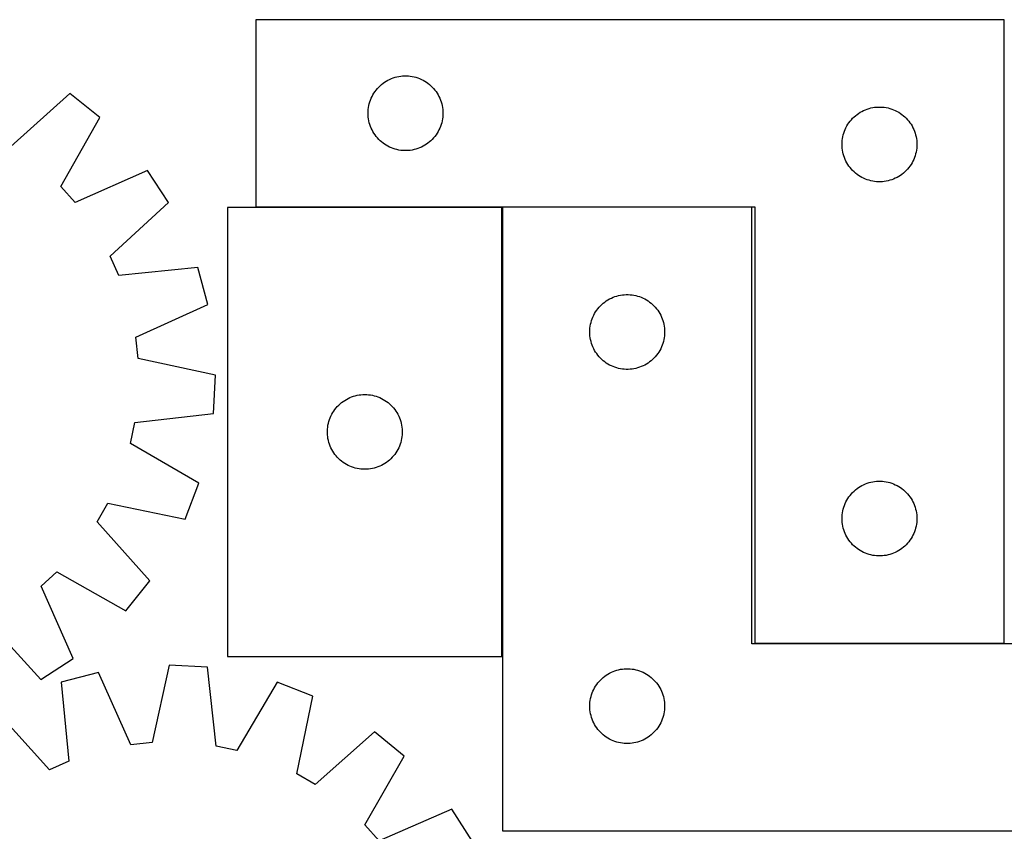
# Model space of a CAD drawing. Header units: millimetres. Extents: x 7 to 1493, y 8 to 2993.
# Tile 13 of 14: x 756 to 1151, y 2668 to 2993. Entities that reach past the tile are written whole.
import ezdxf

# ---------------------------------------------------------------- set-up
doc = ezdxf.new("R2010")
doc.units = ezdxf.units.MM
doc.layers.add('COMMON', color=5, linetype='CONTINUOUS', true_color=0x0000ff)
doc.layers.add('CUT', color=7, linetype='CONTINUOUS', true_color=0x000000)

msp = doc.modelspace()

# ---------------------------------------------------------------- linework, layer by layer
at = {"layer": 'COMMON'}
for p, q in [((949.522344, 2738.14728), (949.522344, 2918.14728)), ((1049.622344, 2918.307826), (949.622344, 2918.307826)), ((1150.74975, 2743.307826), (1050.74975, 2743.307826))]:
    msp.add_line(p, q, dxfattribs=at)
at = {"layer": 'CUT'}
for p, q in [((1150.74975, 2993.407826), (850.74975, 2993.407826)), ((850.74975, 2993.407826), (850.74975, 2918.407826)), ((1150.74975, 2743.407826), (1150.74975, 2993.407826)), ((901.746536, 2967.905415), (902.376094, 2968.352982)), ((902.376094, 2968.352982), (903.027858, 2968.767546)), ((903.027858, 2968.767546), (903.700099, 2969.148008)), ((903.700099, 2969.148008), (904.391034, 2969.49336)), ((904.391034, 2969.49336), (905.098831, 2969.802686)), ((905.098831, 2969.802686), (905.821614, 2970.075165)), ((905.821614, 2970.075165), (906.557465, 2970.310075)), ((906.557465, 2970.310075), (907.304434, 2970.506792)), ((907.304434, 2970.506792), (908.060538, 2970.664796)), ((908.060538, 2970.664796), (908.823775, 2970.783667)), ((908.823775, 2970.783667), (909.592118, 2970.863089)), ((909.592118, 2970.863089), (910.363531, 2970.902853)), ((910.363531, 2970.902853), (911.135969, 2970.902853)), ((911.135969, 2970.902853), (911.907382, 2970.863089)), ((911.907382, 2970.863089), (912.675725, 2970.783667)), ((912.675725, 2970.783667), (913.438961, 2970.664796)), ((913.438961, 2970.664796), (914.195066, 2970.506792)), ((914.195066, 2970.506792), (914.942034, 2970.310075)), ((914.942034, 2970.310075), (915.677886, 2970.075165)), ((915.677886, 2970.075165), (916.400668, 2969.802686)), ((916.400668, 2969.802686), (917.108466, 2969.49336)), ((917.108466, 2969.49336), (917.799401, 2969.148008)), ((917.799401, 2969.148008), (918.471642, 2968.767546)), ((918.471642, 2968.767546), (919.123406, 2968.352982)), ((919.123406, 2968.352982), (919.752964, 2967.905415)), ((898.093116, 2963.958269), (898.524325, 2964.599143)), ((898.524325, 2964.599143), (898.987953, 2965.216969)), ((898.987953, 2965.216969), (899.482771, 2965.810108)), ((899.482771, 2965.810108), (900.007467, 2966.376989)), ((900.007467, 2966.376989), (900.56065, 2966.916107)), ((900.56065, 2966.916107), (901.140852, 2967.426033)), ((901.140852, 2967.426033), (901.746536, 2967.905415)), ((919.752964, 2967.905415), (920.358648, 2967.426033)), ((920.358648, 2967.426033), (920.93885, 2966.916107)), ((920.93885, 2966.916107), (921.492033, 2966.376989)), ((921.492033, 2966.376989), (922.016729, 2965.810108)), ((922.016729, 2965.810108), (922.511547, 2965.216969)), ((922.511547, 2965.216969), (922.975175, 2964.599143)), ((922.975175, 2964.599143), (923.406383, 2963.958269)), ((776.223302, 2963.79964), (752.562976, 2942.606157)), ((788.208877, 2954.152022), (776.223302, 2963.79964)), ((896.244334, 2959.727893), (896.460219, 2960.469549)), ((896.460219, 2960.469549), (896.713998, 2961.199108)), ((896.713998, 2961.199108), (897.004996, 2961.914635)), ((897.004996, 2961.914635), (897.332444, 2962.614233)), ((897.332444, 2962.614233), (897.695471, 2963.296047)), ((897.695471, 2963.296047), (898.093116, 2963.958269)), ((923.406383, 2963.958269), (923.804028, 2963.296047)), ((923.804028, 2963.296047), (924.167056, 2962.614233)), ((924.167056, 2962.614233), (924.494503, 2961.914635)), ((924.494503, 2961.914635), (924.785502, 2961.199108)), ((924.785502, 2961.199108), (925.039281, 2960.469549)), ((925.039281, 2960.469549), (925.255166, 2959.727893)), ((895.74975, 2955.907826), (895.769638, 2956.680008)), ((895.769638, 2956.680008), (895.829252, 2957.450141)), ((895.829252, 2957.450141), (895.928431, 2958.216185)), ((895.928431, 2958.216185), (896.066915, 2958.976107)), ((896.066915, 2958.976107), (896.244334, 2959.727893)), ((925.255166, 2959.727893), (925.432585, 2958.976107)), ((925.432585, 2958.976107), (925.571068, 2958.216185)), ((925.571068, 2958.216185), (925.670248, 2957.450141)), ((925.670248, 2957.450141), (925.729861, 2956.680008)), ((925.729861, 2956.680008), (925.74975, 2955.907826)), ((1093.027858, 2956.267546), (1093.700099, 2956.648008)), ((1093.700099, 2956.648008), (1094.391034, 2956.99336)), ((1094.391034, 2956.99336), (1095.098831, 2957.302686)), ((1095.098831, 2957.302686), (1095.821614, 2957.575165)), ((1095.821614, 2957.575165), (1096.557465, 2957.810075)), ((1096.557465, 2957.810075), (1097.304434, 2958.006792)), ((1097.304434, 2958.006792), (1098.060538, 2958.164796)), ((1098.060538, 2958.164796), (1098.823775, 2958.283667)), ((1098.823775, 2958.283667), (1099.592118, 2958.363089)), ((1099.592118, 2958.363089), (1100.363531, 2958.402853)), ((1100.363531, 2958.402853), (1101.135969, 2958.402853)), ((1101.135969, 2958.402853), (1101.907382, 2958.363089)), ((1101.907382, 2958.363089), (1102.675725, 2958.283667)), ((1102.675725, 2958.283667), (1103.438961, 2958.164796)), ((1103.438961, 2958.164796), (1104.195066, 2958.006792)), ((1104.195066, 2958.006792), (1104.942034, 2957.810075)), ((1104.942034, 2957.810075), (1105.677886, 2957.575165)), ((1105.677886, 2957.575165), (1106.400668, 2957.302686)), ((1106.400668, 2957.302686), (1107.108466, 2956.99336)), ((1107.108466, 2956.99336), (1107.799401, 2956.648008)), ((1107.799401, 2956.648008), (1108.471642, 2956.267546)), ((772.559772, 2926.51002), (788.208877, 2954.152022)), ((895.769638, 2955.135645), (895.74975, 2955.907826)), ((895.829252, 2954.365511), (895.769638, 2955.135645)), ((895.928431, 2953.599468), (895.829252, 2954.365511)), ((896.066915, 2952.839545), (895.928431, 2953.599468)), ((896.244334, 2952.08776), (896.066915, 2952.839545)), ((925.432585, 2952.839545), (925.255166, 2952.08776)), ((925.571068, 2953.599468), (925.432585, 2952.839545)), ((925.670248, 2954.365511), (925.571068, 2953.599468)), ((925.729861, 2955.135645), (925.670248, 2954.365511)), ((925.74975, 2955.907826), (925.729861, 2955.135645)), ((1088.524325, 2952.099143), (1088.987953, 2952.716969)), ((1088.987953, 2952.716969), (1089.482771, 2953.310108)), ((1089.482771, 2953.310108), (1090.007467, 2953.876989)), ((1090.007467, 2953.876989), (1090.56065, 2954.416107)), ((1090.56065, 2954.416107), (1091.140852, 2954.926033)), ((1091.140852, 2954.926033), (1091.746536, 2955.405415)), ((1091.746536, 2955.405415), (1092.376094, 2955.852982)), ((1092.376094, 2955.852982), (1093.027858, 2956.267546)), ((1108.471642, 2956.267546), (1109.123406, 2955.852982)), ((1109.123406, 2955.852982), (1109.752964, 2955.405415)), ((1109.752964, 2955.405415), (1110.358648, 2954.926033)), ((1110.358648, 2954.926033), (1110.93885, 2954.416107)), ((1110.93885, 2954.416107), (1111.492033, 2953.876989)), ((1111.492033, 2953.876989), (1112.016729, 2953.310108)), ((1112.016729, 2953.310108), (1112.511547, 2952.716969)), ((1112.511547, 2952.716969), (1112.975175, 2952.099143)), ((896.460219, 2951.346104), (896.244334, 2952.08776)), ((896.713998, 2950.616545), (896.460219, 2951.346104)), ((897.004996, 2949.901018), (896.713998, 2950.616545)), ((897.332444, 2949.20142), (897.004996, 2949.901018)), ((897.695471, 2948.519605), (897.332444, 2949.20142)), ((924.167056, 2949.20142), (923.804028, 2948.519605)), ((924.494503, 2949.901018), (924.167056, 2949.20142)), ((924.785502, 2950.616545), (924.494503, 2949.901018)), ((925.039281, 2951.346104), (924.785502, 2950.616545)), ((925.255166, 2952.08776), (925.039281, 2951.346104)), ((1086.460219, 2947.969549), (1086.713998, 2948.699108)), ((1086.713998, 2948.699108), (1087.004996, 2949.414635)), ((1087.004996, 2949.414635), (1087.332444, 2950.114233)), ((1087.332444, 2950.114233), (1087.695471, 2950.796047)), ((1087.695471, 2950.796047), (1088.093116, 2951.458269)), ((1088.093116, 2951.458269), (1088.524325, 2952.099143)), ((1112.975175, 2952.099143), (1113.406383, 2951.458269)), ((1113.406383, 2951.458269), (1113.804028, 2950.796047)), ((1113.804028, 2950.796047), (1114.167056, 2950.114233)), ((1114.167056, 2950.114233), (1114.494503, 2949.414635)), ((1114.494503, 2949.414635), (1114.785502, 2948.699108)), ((1114.785502, 2948.699108), (1115.039281, 2947.969549)), ((898.093116, 2947.857384), (897.695471, 2948.519605)), ((898.524325, 2947.21651), (898.093116, 2947.857384)), ((898.987953, 2946.598684), (898.524325, 2947.21651)), ((899.482771, 2946.005545), (898.987953, 2946.598684)), ((900.007467, 2945.438664), (899.482771, 2946.005545)), ((900.56065, 2944.899546), (900.007467, 2945.438664)), ((901.140852, 2944.38962), (900.56065, 2944.899546)), ((920.93885, 2944.899546), (920.358648, 2944.38962)), ((921.492033, 2945.438664), (920.93885, 2944.899546)), ((922.016729, 2946.005545), (921.492033, 2945.438664)), ((922.511547, 2946.598684), (922.016729, 2946.005545)), ((922.975175, 2947.21651), (922.511547, 2946.598684)), ((923.406383, 2947.857384), (922.975175, 2947.21651)), ((923.804028, 2948.519605), (923.406383, 2947.857384)), ((1085.769638, 2944.180008), (1085.829252, 2944.950141)), ((1085.829252, 2944.950141), (1085.928431, 2945.716185)), ((1085.928431, 2945.716185), (1086.066915, 2946.476107)), ((1086.066915, 2946.476107), (1086.244334, 2947.227893)), ((1086.244334, 2947.227893), (1086.460219, 2947.969549)), ((1115.039281, 2947.969549), (1115.255166, 2947.227893)), ((1115.255166, 2947.227893), (1115.432585, 2946.476107)), ((1115.432585, 2946.476107), (1115.571068, 2945.716185)), ((1115.571068, 2945.716185), (1115.670248, 2944.950141)), ((1115.670248, 2944.950141), (1115.729861, 2944.180008)), ((901.746536, 2943.910238), (901.140852, 2944.38962)), ((902.376094, 2943.462671), (901.746536, 2943.910238)), ((903.027858, 2943.048107), (902.376094, 2943.462671)), ((903.700099, 2942.667644), (903.027858, 2943.048107)), ((904.391034, 2942.322292), (903.700099, 2942.667644)), ((905.098831, 2942.012967), (904.391034, 2942.322292)), ((905.821614, 2941.740488), (905.098831, 2942.012967)), ((906.557465, 2941.505578), (905.821614, 2941.740488)), ((907.304434, 2941.308861), (906.557465, 2941.505578)), ((908.060538, 2941.150857), (907.304434, 2941.308861)), ((908.823775, 2941.031986), (908.060538, 2941.150857)), ((909.592118, 2940.952564), (908.823775, 2941.031986)), ((910.363531, 2940.912799), (909.592118, 2940.952564)), ((911.135969, 2940.912799), (910.363531, 2940.912799)), ((911.907382, 2940.952564), (911.135969, 2940.912799)), ((912.675725, 2941.031986), (911.907382, 2940.952564)), ((913.438961, 2941.150857), (912.675725, 2941.031986)), ((914.195066, 2941.308861), (913.438961, 2941.150857)), ((914.942034, 2941.505578), (914.195066, 2941.308861)), ((915.677886, 2941.740488), (914.942034, 2941.505578)), ((916.400668, 2942.012967), (915.677886, 2941.740488)), ((917.108466, 2942.322292), (916.400668, 2942.012967)), ((917.799401, 2942.667644), (917.108466, 2942.322292)), ((918.471642, 2943.048107), (917.799401, 2942.667644)), ((919.123406, 2943.462671), (918.471642, 2943.048107)), ((919.752964, 2943.910238), (919.123406, 2943.462671)), ((920.358648, 2944.38962), (919.752964, 2943.910238)), ((1085.74975, 2943.407826), (1085.769638, 2944.180008)), ((1085.769638, 2942.635645), (1085.74975, 2943.407826)), ((1085.829252, 2941.865511), (1085.769638, 2942.635645)), ((1085.928431, 2941.099468), (1085.829252, 2941.865511)), ((1086.066915, 2940.339545), (1085.928431, 2941.099468)), ((1115.571068, 2941.099468), (1115.432585, 2940.339545)), ((1115.670248, 2941.865511), (1115.571068, 2941.099468)), ((1115.729861, 2942.635645), (1115.670248, 2941.865511)), ((1115.729861, 2944.180008), (1115.74975, 2943.407826)), ((1115.74975, 2943.407826), (1115.729861, 2942.635645)), ((1086.244334, 2939.58776), (1086.066915, 2940.339545)), ((1086.460219, 2938.846104), (1086.244334, 2939.58776)), ((1086.713998, 2938.116545), (1086.460219, 2938.846104)), ((1087.004996, 2937.401018), (1086.713998, 2938.116545)), ((1087.332444, 2936.70142), (1087.004996, 2937.401018)), ((1114.494503, 2937.401018), (1114.167056, 2936.70142)), ((1114.785502, 2938.116545), (1114.494503, 2937.401018)), ((1115.039281, 2938.846104), (1114.785502, 2938.116545)), ((1115.255166, 2939.58776), (1115.039281, 2938.846104)), ((1115.432585, 2940.339545), (1115.255166, 2939.58776)), ((807.367259, 2932.999665), (778.315806, 2920.154908)), ((815.78494, 2920.120488), (807.367259, 2932.999665)), ((1087.695471, 2936.019605), (1087.332444, 2936.70142)), ((1088.093116, 2935.357384), (1087.695471, 2936.019605)), ((1088.524325, 2934.71651), (1088.093116, 2935.357384)), ((1088.987953, 2934.098684), (1088.524325, 2934.71651)), ((1089.482771, 2933.505545), (1088.987953, 2934.098684)), ((1090.007467, 2932.938664), (1089.482771, 2933.505545)), ((1090.56065, 2932.399546), (1090.007467, 2932.938664)), ((1111.492033, 2932.938664), (1110.93885, 2932.399546)), ((1112.016729, 2933.505545), (1111.492033, 2932.938664)), ((1112.511547, 2934.098684), (1112.016729, 2933.505545)), ((1112.975175, 2934.71651), (1112.511547, 2934.098684)), ((1113.406383, 2935.357384), (1112.975175, 2934.71651)), ((1113.804028, 2936.019605), (1113.406383, 2935.357384)), ((1114.167056, 2936.70142), (1113.804028, 2936.019605)), ((1091.140852, 2931.88962), (1090.56065, 2932.399546)), ((1091.746536, 2931.410238), (1091.140852, 2931.88962)), ((1092.376094, 2930.962671), (1091.746536, 2931.410238)), ((1093.027858, 2930.548107), (1092.376094, 2930.962671)), ((1093.700099, 2930.167644), (1093.027858, 2930.548107)), ((1094.391034, 2929.822292), (1093.700099, 2930.167644)), ((1095.098831, 2929.512967), (1094.391034, 2929.822292)), ((1095.821614, 2929.240488), (1095.098831, 2929.512967)), ((1096.557465, 2929.005578), (1095.821614, 2929.240488)), ((1097.304434, 2928.808861), (1096.557465, 2929.005578)), ((1104.942034, 2929.005578), (1104.195066, 2928.808861)), ((1105.677886, 2929.240488), (1104.942034, 2929.005578)), ((1106.400668, 2929.512967), (1105.677886, 2929.240488)), ((1107.108466, 2929.822292), (1106.400668, 2929.512967)), ((1107.799401, 2930.167644), (1107.108466, 2929.822292)), ((1108.471642, 2930.548107), (1107.799401, 2930.167644)), ((1109.123406, 2930.962671), (1108.471642, 2930.548107)), ((1109.752964, 2931.410238), (1109.123406, 2930.962671)), ((1110.358648, 2931.88962), (1109.752964, 2931.410238)), ((1110.93885, 2932.399546), (1110.358648, 2931.88962)), ((778.315806, 2920.154908), (772.559772, 2926.51002)), ((1098.060538, 2928.650857), (1097.304434, 2928.808861)), ((1098.823775, 2928.531986), (1098.060538, 2928.650857)), ((1099.592118, 2928.452564), (1098.823775, 2928.531986)), ((1100.363531, 2928.412799), (1099.592118, 2928.452564)), ((1101.135969, 2928.412799), (1100.363531, 2928.412799)), ((1101.907382, 2928.452564), (1101.135969, 2928.412799)), ((1102.675725, 2928.531986), (1101.907382, 2928.452564)), ((1103.438961, 2928.650857), (1102.675725, 2928.531986)), ((1104.195066, 2928.808861), (1103.438961, 2928.650857)), ((792.359909, 2898.667221), (815.78494, 2920.120488)), ((949.422343, 2918.14728), (839.422343, 2918.14728)), ((839.422343, 2918.14728), (839.422343, 2738.14728)), ((850.74975, 2918.407826), (1050.74975, 2918.407826)), ((949.422343, 2738.14728), (949.422343, 2918.14728)), ((1049.622344, 2918.207825), (949.622344, 2918.207825)), ((949.622344, 2918.207825), (949.622344, 2668.207825)), ((1049.622344, 2743.207825), (1049.622344, 2918.207825)), ((1050.74975, 2918.407826), (1050.74975, 2743.407826)), ((795.870384, 2890.844438), (792.359909, 2898.667221)), ((827.469207, 2894.083135), (795.870384, 2890.844438)), ((831.495013, 2879.233104), (827.469207, 2894.083135)), ((992.572693, 2881.448007), (993.263628, 2881.793359)), ((993.263628, 2881.793359), (993.971426, 2882.102685)), ((993.971426, 2882.102685), (994.694208, 2882.375164)), ((994.694208, 2882.375164), (995.43006, 2882.610074)), ((995.43006, 2882.610074), (996.177028, 2882.806791)), ((996.177028, 2882.806791), (996.933133, 2882.964795)), ((996.933133, 2882.964795), (997.696369, 2883.083666)), ((997.696369, 2883.083666), (998.464712, 2883.163088)), ((998.464712, 2883.163088), (999.236125, 2883.202852)), ((999.236125, 2883.202852), (1000.008563, 2883.202852)), ((1000.008563, 2883.202852), (1000.779976, 2883.163088)), ((1000.779976, 2883.163088), (1001.548319, 2883.083666)), ((1001.548319, 2883.083666), (1002.311555, 2882.964795)), ((1002.311555, 2882.964795), (1003.06766, 2882.806791)), ((1003.06766, 2882.806791), (1003.814629, 2882.610074)), ((1003.814629, 2882.610074), (1004.55048, 2882.375164)), ((1004.55048, 2882.375164), (1005.273262, 2882.102685)), ((1005.273262, 2882.102685), (1005.98106, 2881.793359)), ((1005.98106, 2881.793359), (1006.671995, 2881.448007)), ((802.58706, 2866.068568), (831.495013, 2879.233104)), ((987.860547, 2877.516968), (988.355365, 2878.110107)), ((988.355365, 2878.110107), (988.880061, 2878.676988)), ((988.880061, 2878.676988), (989.433244, 2879.216106)), ((989.433244, 2879.216106), (990.013446, 2879.726032)), ((990.013446, 2879.726032), (990.61913, 2880.205414)), ((990.61913, 2880.205414), (991.248688, 2880.652981)), ((991.248688, 2880.652981), (991.900452, 2881.067545)), ((991.900452, 2881.067545), (992.572693, 2881.448007)), ((1006.671995, 2881.448007), (1007.344236, 2881.067545)), ((1007.344236, 2881.067545), (1007.996, 2880.652981)), ((1007.996, 2880.652981), (1008.625558, 2880.205414)), ((1008.625558, 2880.205414), (1009.231242, 2879.726032)), ((1009.231242, 2879.726032), (1009.811444, 2879.216106)), ((1009.811444, 2879.216106), (1010.364627, 2878.676988)), ((1010.364627, 2878.676988), (1010.889323, 2878.110107)), ((1010.889323, 2878.110107), (1011.384141, 2877.516968)), ((985.586592, 2873.499107), (985.877591, 2874.214634)), ((985.877591, 2874.214634), (986.205038, 2874.914232)), ((986.205038, 2874.914232), (986.568065, 2875.596046)), ((986.568065, 2875.596046), (986.965711, 2876.258268)), ((986.965711, 2876.258268), (987.396919, 2876.899142)), ((987.396919, 2876.899142), (987.860547, 2877.516968)), ((1011.384141, 2877.516968), (1011.847769, 2876.899142)), ((1011.847769, 2876.899142), (1012.278977, 2876.258268)), ((1012.278977, 2876.258268), (1012.676623, 2875.596046)), ((1012.676623, 2875.596046), (1013.03965, 2874.914232)), ((1013.03965, 2874.914232), (1013.367098, 2874.214634)), ((1013.367098, 2874.214634), (1013.658096, 2873.499107)), ((984.642233, 2868.980007), (984.701846, 2869.75014)), ((984.701846, 2869.75014), (984.801026, 2870.516184)), ((984.801026, 2870.516184), (984.939509, 2871.276106)), ((984.939509, 2871.276106), (985.116928, 2872.027892)), ((985.116928, 2872.027892), (985.332813, 2872.769548)), ((985.332813, 2872.769548), (985.586592, 2873.499107)), ((1013.658096, 2873.499107), (1013.911875, 2872.769548)), ((1013.911875, 2872.769548), (1014.12776, 2872.027892)), ((1014.12776, 2872.027892), (1014.305179, 2871.276106)), ((1014.305179, 2871.276106), (1014.443663, 2870.516184)), ((1014.443663, 2870.516184), (1014.542842, 2869.75014)), ((1014.542842, 2869.75014), (1014.602455, 2868.980007)), ((803.508348, 2857.543862), (802.58706, 2866.068568)), ((984.622344, 2868.207825), (984.642233, 2868.980007)), ((984.642233, 2867.435644), (984.622344, 2868.207825)), ((984.701846, 2866.66551), (984.642233, 2867.435644)), ((984.801026, 2865.899467), (984.701846, 2866.66551)), ((984.939509, 2865.139544), (984.801026, 2865.899467)), ((1014.443663, 2865.899467), (1014.305179, 2865.139544)), ((1014.542842, 2866.66551), (1014.443663, 2865.899467)), ((1014.602455, 2867.435644), (1014.542842, 2866.66551)), ((1014.602455, 2868.980007), (1014.622344, 2868.207825)), ((1014.622344, 2868.207825), (1014.602455, 2867.435644)), ((985.116928, 2864.387759), (984.939509, 2865.139544)), ((985.332813, 2863.646103), (985.116928, 2864.387759)), ((985.586592, 2862.916544), (985.332813, 2863.646103)), ((985.877591, 2862.201017), (985.586592, 2862.916544)), ((986.205038, 2861.501419), (985.877591, 2862.201017)), ((1013.367098, 2862.201017), (1013.03965, 2861.501419)), ((1013.658096, 2862.916544), (1013.367098, 2862.201017)), ((1013.911875, 2863.646103), (1013.658096, 2862.916544)), ((1014.12776, 2864.387759), (1013.911875, 2863.646103)), ((1014.305179, 2865.139544), (1014.12776, 2864.387759)), ((986.568065, 2860.819604), (986.205038, 2861.501419)), ((986.965711, 2860.157383), (986.568065, 2860.819604)), ((987.396919, 2859.516509), (986.965711, 2860.157383)), ((987.860547, 2858.898683), (987.396919, 2859.516509)), ((988.355365, 2858.305544), (987.860547, 2858.898683)), ((988.880061, 2857.738663), (988.355365, 2858.305544)), ((1010.889323, 2858.305544), (1010.364627, 2857.738663)), ((1011.384141, 2858.898683), (1010.889323, 2858.305544)), ((1011.847769, 2859.516509), (1011.384141, 2858.898683)), ((1012.278977, 2860.157383), (1011.847769, 2859.516509)), ((1012.676623, 2860.819604), (1012.278977, 2860.157383)), ((1013.03965, 2861.501419), (1012.676623, 2860.819604)), ((834.561426, 2850.859473), (803.508348, 2857.543862)), ((989.433244, 2857.199545), (988.880061, 2857.738663)), ((990.013446, 2856.689619), (989.433244, 2857.199545)), ((990.61913, 2856.210237), (990.013446, 2856.689619)), ((991.248688, 2855.76267), (990.61913, 2856.210237)), ((991.900452, 2855.348106), (991.248688, 2855.76267)), ((992.572693, 2854.967643), (991.900452, 2855.348106)), ((993.263628, 2854.622291), (992.572693, 2854.967643)), ((993.971426, 2854.312966), (993.263628, 2854.622291)), ((994.694208, 2854.040487), (993.971426, 2854.312966)), ((995.43006, 2853.805577), (994.694208, 2854.040487)), ((1004.55048, 2854.040487), (1003.814629, 2853.805577)), ((1005.273262, 2854.312966), (1004.55048, 2854.040487)), ((1005.98106, 2854.622291), (1005.273262, 2854.312966)), ((1006.671995, 2854.967643), (1005.98106, 2854.622291)), ((1007.344236, 2855.348106), (1006.671995, 2854.967643)), ((1007.996, 2855.76267), (1007.344236, 2855.348106)), ((1008.625558, 2856.210237), (1007.996, 2855.76267)), ((1009.231242, 2856.689619), (1008.625558, 2856.210237)), ((1009.811444, 2857.199545), (1009.231242, 2856.689619)), ((1010.364627, 2857.738663), (1009.811444, 2857.199545)), ((833.801283, 2835.492212), (834.561426, 2850.859473)), ((996.177028, 2853.60886), (995.43006, 2853.805577)), ((996.933133, 2853.450856), (996.177028, 2853.60886)), ((997.696369, 2853.331985), (996.933133, 2853.450856)), ((998.464712, 2853.252563), (997.696369, 2853.331985)), ((999.236125, 2853.212798), (998.464712, 2853.252563)), ((1000.008563, 2853.212798), (999.236125, 2853.212798)), ((1000.779976, 2853.252563), (1000.008563, 2853.212798)), ((1001.548319, 2853.331985), (1000.779976, 2853.252563)), ((1002.311555, 2853.450856), (1001.548319, 2853.331985)), ((1003.06766, 2853.60886), (1002.311555, 2853.450856)), ((1003.814629, 2853.805577), (1003.06766, 2853.60886)), ((888.415534, 2841.892033), (889.131062, 2842.183032)), ((889.131062, 2842.183032), (889.860621, 2842.436811)), ((889.860621, 2842.436811), (890.602276, 2842.652696)), ((890.602276, 2842.652696), (891.354062, 2842.830115)), ((891.354062, 2842.830115), (892.113984, 2842.968598)), ((892.113984, 2842.968598), (892.880028, 2843.067778)), ((892.880028, 2843.067778), (893.650162, 2843.127391)), ((893.650162, 2843.127391), (894.422343, 2843.14728)), ((894.422343, 2843.14728), (895.194524, 2843.127391)), ((895.194524, 2843.127391), (895.964658, 2843.067778)), ((895.964658, 2843.067778), (896.730702, 2842.968598)), ((896.730702, 2842.968598), (897.490624, 2842.830115)), ((897.490624, 2842.830115), (898.24241, 2842.652696)), ((898.24241, 2842.652696), (898.984066, 2842.436811)), ((898.984066, 2842.436811), (899.713624, 2842.183032)), ((899.713624, 2842.183032), (900.429152, 2841.892033)), ((882.904136, 2837.756177), (883.414063, 2838.33638)), ((883.414063, 2838.33638), (883.953181, 2838.889563)), ((883.953181, 2838.889563), (884.520061, 2839.414259)), ((884.520061, 2839.414259), (885.113201, 2839.909077)), ((885.113201, 2839.909077), (885.731027, 2840.372705)), ((885.731027, 2840.372705), (886.3719, 2840.803913)), ((886.3719, 2840.803913), (887.034122, 2841.201558)), ((887.034122, 2841.201558), (887.715936, 2841.564586)), ((887.715936, 2841.564586), (888.415534, 2841.892033)), ((900.429152, 2841.892033), (901.12875, 2841.564586)), ((901.12875, 2841.564586), (901.810564, 2841.201558)), ((901.810564, 2841.201558), (902.472786, 2840.803913)), ((902.472786, 2840.803913), (903.11366, 2840.372705)), ((903.11366, 2840.372705), (903.731485, 2839.909077)), ((903.731485, 2839.909077), (904.324625, 2839.414259)), ((904.324625, 2839.414259), (904.891505, 2838.889563)), ((904.891505, 2838.889563), (905.430624, 2838.33638)), ((905.430624, 2838.33638), (905.94055, 2837.756177)), ((802.240121, 2831.905042), (833.801283, 2835.492212)), ((880.527484, 2833.798198), (880.836809, 2834.505996)), ((880.836809, 2834.505996), (881.182161, 2835.196931)), ((881.182161, 2835.196931), (881.562624, 2835.869172)), ((881.562624, 2835.869172), (881.977188, 2836.520936)), ((881.977188, 2836.520936), (882.424754, 2837.150494)), ((882.424754, 2837.150494), (882.904136, 2837.756177)), ((905.94055, 2837.756177), (906.419932, 2837.150494)), ((906.419932, 2837.150494), (906.867498, 2836.520936)), ((906.867498, 2836.520936), (907.282063, 2835.869172)), ((907.282063, 2835.869172), (907.662525, 2835.196931)), ((907.662525, 2835.196931), (908.007877, 2834.505996)), ((908.007877, 2834.505996), (908.317203, 2833.798198)), ((800.482039, 2823.512872), (802.240121, 2831.905042)), ((879.546503, 2830.073255), (879.665374, 2830.836491)), ((879.665374, 2830.836491), (879.823377, 2831.592596)), ((879.823377, 2831.592596), (880.020095, 2832.339564)), ((880.020095, 2832.339564), (880.255005, 2833.075416)), ((880.255005, 2833.075416), (880.527484, 2833.798198)), ((908.317203, 2833.798198), (908.589682, 2833.075416)), ((908.589682, 2833.075416), (908.824591, 2832.339564)), ((908.824591, 2832.339564), (909.021309, 2831.592596)), ((909.021309, 2831.592596), (909.179312, 2830.836491)), ((909.179312, 2830.836491), (909.298183, 2830.073255)), ((879.427316, 2828.533499), (879.46708, 2829.304912)), ((879.427316, 2827.761061), (879.427316, 2828.533499)), ((879.46708, 2826.989648), (879.427316, 2827.761061)), ((879.46708, 2829.304912), (879.546503, 2830.073255)), ((879.546503, 2826.221304), (879.46708, 2826.989648)), ((879.665374, 2825.458068), (879.546503, 2826.221304)), ((909.298183, 2826.221304), (909.179312, 2825.458068)), ((909.298183, 2830.073255), (909.377606, 2829.304912)), ((909.377606, 2826.989648), (909.298183, 2826.221304)), ((909.377606, 2829.304912), (909.41737, 2828.533499)), ((909.41737, 2827.761061), (909.377606, 2826.989648)), ((909.41737, 2828.533499), (909.41737, 2827.761061)), ((827.949682, 2807.559711), (800.482039, 2823.512872)), ((879.823377, 2824.701964), (879.665374, 2825.458068)), ((880.020095, 2823.954995), (879.823377, 2824.701964)), ((880.255005, 2823.219144), (880.020095, 2823.954995)), ((880.527484, 2822.496361), (880.255005, 2823.219144)), ((880.836809, 2821.788564), (880.527484, 2822.496361)), ((908.317203, 2822.496361), (908.007877, 2821.788564)), ((908.589682, 2823.219144), (908.317203, 2822.496361)), ((908.824591, 2823.954995), (908.589682, 2823.219144)), ((909.021309, 2824.701964), (908.824591, 2823.954995)), ((909.179312, 2825.458068), (909.021309, 2824.701964)), ((881.182161, 2821.097629), (880.836809, 2821.788564)), ((881.562624, 2820.425388), (881.182161, 2821.097629)), ((881.977188, 2819.773624), (881.562624, 2820.425388)), ((882.424754, 2819.144066), (881.977188, 2819.773624)), ((882.904136, 2818.538382), (882.424754, 2819.144066)), ((883.414063, 2817.95818), (882.904136, 2818.538382)), ((905.94055, 2818.538382), (905.430624, 2817.95818)), ((906.419932, 2819.144066), (905.94055, 2818.538382)), ((906.867498, 2819.773624), (906.419932, 2819.144066)), ((907.282063, 2820.425388), (906.867498, 2819.773624)), ((907.662525, 2821.097629), (907.282063, 2820.425388)), ((908.007877, 2821.788564), (907.662525, 2821.097629)), ((883.953181, 2817.404997), (883.414063, 2817.95818)), ((884.520061, 2816.880301), (883.953181, 2817.404997)), ((885.113201, 2816.385483), (884.520061, 2816.880301)), ((885.731027, 2815.921855), (885.113201, 2816.385483)), ((886.3719, 2815.490646), (885.731027, 2815.921855)), ((887.034122, 2815.093001), (886.3719, 2815.490646)), ((887.715936, 2814.729974), (887.034122, 2815.093001)), ((888.415534, 2814.402526), (887.715936, 2814.729974)), ((889.131062, 2814.111528), (888.415534, 2814.402526)), ((900.429152, 2814.402526), (899.713624, 2814.111528)), ((901.12875, 2814.729974), (900.429152, 2814.402526)), ((901.810564, 2815.093001), (901.12875, 2814.729974)), ((902.472786, 2815.490646), (901.810564, 2815.093001)), ((903.11366, 2815.921855), (902.472786, 2815.490646)), ((903.731485, 2816.385483), (903.11366, 2815.921855)), ((904.324625, 2816.880301), (903.731485, 2816.385483)), ((904.891505, 2817.404997), (904.324625, 2816.880301)), ((905.430624, 2817.95818), (904.891505, 2817.404997)), ((889.860621, 2813.857749), (889.131062, 2814.111528)), ((890.602276, 2813.641864), (889.860621, 2813.857749)), ((891.354062, 2813.464445), (890.602276, 2813.641864)), ((892.113984, 2813.325961), (891.354062, 2813.464445)), ((892.880028, 2813.226782), (892.113984, 2813.325961)), ((893.650162, 2813.167168), (892.880028, 2813.226782)), ((894.422343, 2813.14728), (893.650162, 2813.167168)), ((895.194524, 2813.167168), (894.422343, 2813.14728)), ((895.964658, 2813.226782), (895.194524, 2813.167168)), ((896.730702, 2813.325961), (895.964658, 2813.226782)), ((897.490624, 2813.464445), (896.730702, 2813.325961)), ((898.24241, 2813.641864), (897.490624, 2813.464445)), ((898.984066, 2813.857749), (898.24241, 2813.641864)), ((899.713624, 2814.111528), (898.984066, 2813.857749)), ((822.477998, 2793.179474), (827.949682, 2807.559711)), ((1093.027858, 2806.267546), (1093.700099, 2806.648008)), ((1093.700099, 2806.648008), (1094.391034, 2806.99336)), ((1094.391034, 2806.99336), (1095.098831, 2807.302686)), ((1095.098831, 2807.302686), (1095.821614, 2807.575165)), ((1095.821614, 2807.575165), (1096.557465, 2807.810075)), ((1096.557465, 2807.810075), (1097.304434, 2808.006792)), ((1097.304434, 2808.006792), (1098.060538, 2808.164796)), ((1098.060538, 2808.164796), (1098.823775, 2808.283667)), ((1098.823775, 2808.283667), (1099.592118, 2808.363089)), ((1099.592118, 2808.363089), (1100.363531, 2808.402853)), ((1100.363531, 2808.402853), (1101.135969, 2808.402853)), ((1101.135969, 2808.402853), (1101.907382, 2808.363089)), ((1101.907382, 2808.363089), (1102.675725, 2808.283667)), ((1102.675725, 2808.283667), (1103.438961, 2808.164796)), ((1103.438961, 2808.164796), (1104.195066, 2808.006792)), ((1104.195066, 2808.006792), (1104.942034, 2807.810075)), ((1104.942034, 2807.810075), (1105.677886, 2807.575165)), ((1105.677886, 2807.575165), (1106.400668, 2807.302686)), ((1106.400668, 2807.302686), (1107.108466, 2806.99336)), ((1107.108466, 2806.99336), (1107.799401, 2806.648008)), ((1107.799401, 2806.648008), (1108.471642, 2806.267546)), ((1088.524325, 2802.099143), (1088.987953, 2802.716969)), ((1088.987953, 2802.716969), (1089.482771, 2803.310108)), ((1089.482771, 2803.310108), (1090.007467, 2803.876989)), ((1090.007467, 2803.876989), (1090.56065, 2804.416107)), ((1090.56065, 2804.416107), (1091.140852, 2804.926033)), ((1091.140852, 2804.926033), (1091.746536, 2805.405415)), ((1091.746536, 2805.405415), (1092.376094, 2805.852982)), ((1092.376094, 2805.852982), (1093.027858, 2806.267546)), ((1108.471642, 2806.267546), (1109.123406, 2805.852982)), ((1109.123406, 2805.852982), (1109.752964, 2805.405415)), ((1109.752964, 2805.405415), (1110.358648, 2804.926033)), ((1110.358648, 2804.926033), (1110.93885, 2804.416107)), ((1110.93885, 2804.416107), (1111.492033, 2803.876989)), ((1111.492033, 2803.876989), (1112.016729, 2803.310108)), ((1112.016729, 2803.310108), (1112.511547, 2802.716969)), ((1112.511547, 2802.716969), (1112.975175, 2802.099143)), ((787.087693, 2792.082658), (791.353052, 2799.520808)), ((791.353052, 2799.520808), (822.477998, 2793.179474)), ((1086.460219, 2797.969549), (1086.713998, 2798.699108)), ((1086.713998, 2798.699108), (1087.004996, 2799.414635)), ((1087.004996, 2799.414635), (1087.332444, 2800.114233)), ((1087.332444, 2800.114233), (1087.695471, 2800.796047)), ((1087.695471, 2800.796047), (1088.093116, 2801.458269)), ((1088.093116, 2801.458269), (1088.524325, 2802.099143)), ((1112.975175, 2802.099143), (1113.406383, 2801.458269)), ((1113.406383, 2801.458269), (1113.804028, 2800.796047)), ((1113.804028, 2800.796047), (1114.167056, 2800.114233)), ((1114.167056, 2800.114233), (1114.494503, 2799.414635)), ((1114.494503, 2799.414635), (1114.785502, 2798.699108)), ((1114.785502, 2798.699108), (1115.039281, 2797.969549)), ((1085.769638, 2794.180008), (1085.829252, 2794.950141)), ((1085.829252, 2794.950141), (1085.928431, 2795.716185)), ((1085.928431, 2795.716185), (1086.066915, 2796.476107)), ((1086.066915, 2796.476107), (1086.244334, 2797.227893)), ((1086.244334, 2797.227893), (1086.460219, 2797.969549)), ((1115.039281, 2797.969549), (1115.255166, 2797.227893)), ((1115.255166, 2797.227893), (1115.432585, 2796.476107)), ((1115.432585, 2796.476107), (1115.571068, 2795.716185)), ((1115.571068, 2795.716185), (1115.670248, 2794.950141)), ((1115.670248, 2794.950141), (1115.729861, 2794.180008)), ((808.281176, 2768.422332), (787.087693, 2792.082658)), ((1085.74975, 2793.407826), (1085.769638, 2794.180008)), ((1085.769638, 2792.635645), (1085.74975, 2793.407826)), ((1085.829252, 2791.865511), (1085.769638, 2792.635645)), ((1085.928431, 2791.099468), (1085.829252, 2791.865511)), ((1086.066915, 2790.339545), (1085.928431, 2791.099468)), ((1115.571068, 2791.099468), (1115.432585, 2790.339545)), ((1115.670248, 2791.865511), (1115.571068, 2791.099468)), ((1115.729861, 2792.635645), (1115.670248, 2791.865511)), ((1115.729861, 2794.180008), (1115.74975, 2793.407826)), ((1115.74975, 2793.407826), (1115.729861, 2792.635645)), ((1086.244334, 2789.58776), (1086.066915, 2790.339545)), ((1086.460219, 2788.846104), (1086.244334, 2789.58776)), ((1086.713998, 2788.116545), (1086.460219, 2788.846104)), ((1087.004996, 2787.401018), (1086.713998, 2788.116545)), ((1087.332444, 2786.70142), (1087.004996, 2787.401018)), ((1114.494503, 2787.401018), (1114.167056, 2786.70142)), ((1114.785502, 2788.116545), (1114.494503, 2787.401018)), ((1115.039281, 2788.846104), (1114.785502, 2788.116545)), ((1115.255166, 2789.58776), (1115.039281, 2788.846104)), ((1115.432585, 2790.339545), (1115.255166, 2789.58776)), ((1087.695471, 2786.019605), (1087.332444, 2786.70142)), ((1088.093116, 2785.357384), (1087.695471, 2786.019605)), ((1088.524325, 2784.71651), (1088.093116, 2785.357384)), ((1088.987953, 2784.098684), (1088.524325, 2784.71651)), ((1089.482771, 2783.505545), (1088.987953, 2784.098684)), ((1090.007467, 2782.938664), (1089.482771, 2783.505545)), ((1090.56065, 2782.399546), (1090.007467, 2782.938664)), ((1111.492033, 2782.938664), (1110.93885, 2782.399546)), ((1112.016729, 2783.505545), (1111.492033, 2782.938664)), ((1112.511547, 2784.098684), (1112.016729, 2783.505545)), ((1112.975175, 2784.71651), (1112.511547, 2784.098684)), ((1113.406383, 2785.357384), (1112.975175, 2784.71651)), ((1113.804028, 2786.019605), (1113.406383, 2785.357384)), ((1114.167056, 2786.70142), (1113.804028, 2786.019605)), ((1091.140852, 2781.88962), (1090.56065, 2782.399546)), ((1091.746536, 2781.410238), (1091.140852, 2781.88962)), ((1092.376094, 2780.962671), (1091.746536, 2781.410238)), ((1093.027858, 2780.548107), (1092.376094, 2780.962671)), ((1093.700099, 2780.167644), (1093.027858, 2780.548107)), ((1094.391034, 2779.822292), (1093.700099, 2780.167644)), ((1095.098831, 2779.512967), (1094.391034, 2779.822292)), ((1095.821614, 2779.240488), (1095.098831, 2779.512967)), ((1096.557465, 2779.005578), (1095.821614, 2779.240488)), ((1097.304434, 2778.808861), (1096.557465, 2779.005578)), ((1104.942034, 2779.005578), (1104.195066, 2778.808861)), ((1105.677886, 2779.240488), (1104.942034, 2779.005578)), ((1106.400668, 2779.512967), (1105.677886, 2779.240488)), ((1107.108466, 2779.822292), (1106.400668, 2779.512967)), ((1107.799401, 2780.167644), (1107.108466, 2779.822292)), ((1108.471642, 2780.548107), (1107.799401, 2780.167644)), ((1109.123406, 2780.962671), (1108.471642, 2780.548107)), ((1109.752964, 2781.410238), (1109.123406, 2780.962671)), ((1110.358648, 2781.88962), (1109.752964, 2781.410238)), ((1110.93885, 2782.399546), (1110.358648, 2781.88962)), ((1098.060538, 2778.650857), (1097.304434, 2778.808861)), ((1098.823775, 2778.531986), (1098.060538, 2778.650857)), ((1099.592118, 2778.452564), (1098.823775, 2778.531986)), ((1100.363531, 2778.412799), (1099.592118, 2778.452564)), ((1101.135969, 2778.412799), (1100.363531, 2778.412799)), ((1101.907382, 2778.452564), (1101.135969, 2778.412799)), ((1102.675725, 2778.531986), (1101.907382, 2778.452564)), ((1103.438961, 2778.650857), (1102.675725, 2778.531986)), ((1104.195066, 2778.808861), (1103.438961, 2778.650857)), ((764.636444, 2766.329828), (770.991556, 2772.085861)), ((770.991556, 2772.085861), (798.633558, 2756.436757)), ((798.633558, 2756.436757), (808.281176, 2768.422332)), ((777.481201, 2737.278374), (764.636444, 2766.329828)), ((743.148757, 2752.285725), (764.602024, 2728.860693)), ((1050.74975, 2743.407826), (1150.74975, 2743.407826)), ((1249.622344, 2743.207825), (1049.622344, 2743.207825)), ((764.602024, 2728.860693), (777.481201, 2737.278374)), ((839.422343, 2738.14728), (949.422343, 2738.14728)), ((787.635842, 2731.731105), (772.762987, 2727.790454)), ((800.634525, 2702.748196), (787.635842, 2731.731105)), ((816.026577, 2734.634892), (809.164369, 2703.620623)), ((831.389231, 2733.786709), (816.026577, 2734.634892)), ((834.795502, 2702.205511), (831.389231, 2733.786709)), ((992.572693, 2731.448007), (993.263628, 2731.793359)), ((993.263628, 2731.793359), (993.971426, 2732.102685)), ((993.971426, 2732.102685), (994.694208, 2732.375164)), ((994.694208, 2732.375164), (995.43006, 2732.610074)), ((995.43006, 2732.610074), (996.177028, 2732.806791)), ((996.177028, 2732.806791), (996.933133, 2732.964795)), ((996.933133, 2732.964795), (997.696369, 2733.083666)), ((997.696369, 2733.083666), (998.464712, 2733.163088)), ((998.464712, 2733.163088), (999.236125, 2733.202852)), ((999.236125, 2733.202852), (1000.008563, 2733.202852)), ((1000.008563, 2733.202852), (1000.779976, 2733.163088)), ((1000.779976, 2733.163088), (1001.548319, 2733.083666)), ((1001.548319, 2733.083666), (1002.311555, 2732.964795)), ((1002.311555, 2732.964795), (1003.06766, 2732.806791)), ((1003.06766, 2732.806791), (1003.814629, 2732.610074)), ((1003.814629, 2732.610074), (1004.55048, 2732.375164)), ((1004.55048, 2732.375164), (1005.273262, 2732.102685)), ((1005.273262, 2732.102685), (1005.98106, 2731.793359)), ((1005.98106, 2731.793359), (1006.671995, 2731.448007)), ((772.762987, 2727.790454), (775.820575, 2696.173592)), ((859.287744, 2727.775155), (843.17746, 2700.399372)), ((873.636394, 2722.221164), (859.287744, 2727.775155)), ((987.860547, 2727.516968), (988.355365, 2728.110107)), ((988.355365, 2728.110107), (988.880061, 2728.676988)), ((988.880061, 2728.676988), (989.433244, 2729.216106)), ((989.433244, 2729.216106), (990.013446, 2729.726032)), ((990.013446, 2729.726032), (990.61913, 2730.205414)), ((990.61913, 2730.205414), (991.248688, 2730.652981)), ((991.248688, 2730.652981), (991.900452, 2731.067545)), ((991.900452, 2731.067545), (992.572693, 2731.448007)), ((1006.671995, 2731.448007), (1007.344236, 2731.067545)), ((1007.344236, 2731.067545), (1007.996, 2730.652981)), ((1007.996, 2730.652981), (1008.625558, 2730.205414)), ((1008.625558, 2730.205414), (1009.231242, 2729.726032)), ((1009.231242, 2729.726032), (1009.811444, 2729.216106)), ((1009.811444, 2729.216106), (1010.364627, 2728.676988)), ((1010.364627, 2728.676988), (1010.889323, 2728.110107)), ((1010.889323, 2728.110107), (1011.384141, 2727.516968)), ((985.586592, 2723.499107), (985.877591, 2724.214634)), ((985.877591, 2724.214634), (986.205038, 2724.914232)), ((986.205038, 2724.914232), (986.568065, 2725.596046)), ((986.568065, 2725.596046), (986.965711, 2726.258268)), ((986.965711, 2726.258268), (987.396919, 2726.899142)), ((987.396919, 2726.899142), (987.860547, 2727.516968)), ((1011.384141, 2727.516968), (1011.847769, 2726.899142)), ((1011.847769, 2726.899142), (1012.278977, 2726.258268)), ((1012.278977, 2726.258268), (1012.676623, 2725.596046)), ((1012.676623, 2725.596046), (1013.03965, 2724.914232)), ((1013.03965, 2724.914232), (1013.367098, 2724.214634)), ((1013.367098, 2724.214634), (1013.658096, 2723.499107)), ((867.116822, 2691.133064), (873.636394, 2722.221164)), ((984.642233, 2718.980007), (984.701846, 2719.75014)), ((984.701846, 2719.75014), (984.801026, 2720.516184)), ((984.801026, 2720.516184), (984.939509, 2721.276106)), ((984.939509, 2721.276106), (985.116928, 2722.027892)), ((985.116928, 2722.027892), (985.332813, 2722.769548)), ((985.332813, 2722.769548), (985.586592, 2723.499107)), ((1013.658096, 2723.499107), (1013.911875, 2722.769548)), ((1013.911875, 2722.769548), (1014.12776, 2722.027892)), ((1014.12776, 2722.027892), (1014.305179, 2721.276106)), ((1014.305179, 2721.276106), (1014.443663, 2720.516184)), ((1014.443663, 2720.516184), (1014.542842, 2719.75014)), ((1014.542842, 2719.75014), (1014.602455, 2718.980007)), ((767.977806, 2692.707998), (746.659113, 2716.255569)), ((984.622344, 2718.207825), (984.642233, 2718.980007)), ((984.642233, 2717.435644), (984.622344, 2718.207825)), ((984.701846, 2716.66551), (984.642233, 2717.435644)), ((984.801026, 2715.899467), (984.701846, 2716.66551)), ((984.939509, 2715.139544), (984.801026, 2715.899467)), ((1014.443663, 2715.899467), (1014.305179, 2715.139544)), ((1014.542842, 2716.66551), (1014.443663, 2715.899467)), ((1014.602455, 2717.435644), (1014.542842, 2716.66551)), ((1014.602455, 2718.980007), (1014.622344, 2718.207825)), ((1014.622344, 2718.207825), (1014.602455, 2717.435644)), ((985.116928, 2714.387759), (984.939509, 2715.139544)), ((985.332813, 2713.646103), (985.116928, 2714.387759)), ((985.586592, 2712.916544), (985.332813, 2713.646103)), ((985.877591, 2712.201017), (985.586592, 2712.916544)), ((986.205038, 2711.501419), (985.877591, 2712.201017)), ((1013.367098, 2712.201017), (1013.03965, 2711.501419)), ((1013.658096, 2712.916544), (1013.367098, 2712.201017)), ((1013.911875, 2713.646103), (1013.658096, 2712.916544)), ((1014.12776, 2714.387759), (1013.911875, 2713.646103)), ((1014.305179, 2715.139544), (1014.12776, 2714.387759)), ((898.311784, 2707.882721), (874.530411, 2686.825156)), ((910.241883, 2698.166586), (898.311784, 2707.882721)), ((986.568065, 2710.819604), (986.205038, 2711.501419)), ((986.965711, 2710.157383), (986.568065, 2710.819604)), ((987.396919, 2709.516509), (986.965711, 2710.157383)), ((987.860547, 2708.898683), (987.396919, 2709.516509)), ((988.355365, 2708.305544), (987.860547, 2708.898683)), ((988.880061, 2707.738663), (988.355365, 2708.305544)), ((1010.889323, 2708.305544), (1010.364627, 2707.738663)), ((1011.384141, 2708.898683), (1010.889323, 2708.305544)), ((1011.847769, 2709.516509), (1011.384141, 2708.898683)), ((1012.278977, 2710.157383), (1011.847769, 2709.516509)), ((1012.676623, 2710.819604), (1012.278977, 2710.157383)), ((1013.03965, 2711.501419), (1012.676623, 2710.819604)), ((989.433244, 2707.199545), (988.880061, 2707.738663)), ((990.013446, 2706.689619), (989.433244, 2707.199545)), ((990.61913, 2706.210237), (990.013446, 2706.689619)), ((991.248688, 2705.76267), (990.61913, 2706.210237)), ((991.900452, 2705.348106), (991.248688, 2705.76267)), ((992.572693, 2704.967643), (991.900452, 2705.348106)), ((993.263628, 2704.622291), (992.572693, 2704.967643)), ((993.971426, 2704.312966), (993.263628, 2704.622291)), ((994.694208, 2704.040487), (993.971426, 2704.312966)), ((995.43006, 2703.805577), (994.694208, 2704.040487)), ((1004.55048, 2704.040487), (1003.814629, 2703.805577)), ((1005.273262, 2704.312966), (1004.55048, 2704.040487)), ((1005.98106, 2704.622291), (1005.273262, 2704.312966)), ((1006.671995, 2704.967643), (1005.98106, 2704.622291)), ((1007.344236, 2705.348106), (1006.671995, 2704.967643)), ((1007.996, 2705.76267), (1007.344236, 2705.348106)), ((1008.625558, 2706.210237), (1007.996, 2705.76267)), ((1009.231242, 2706.689619), (1008.625558, 2706.210237)), ((1009.811444, 2707.199545), (1009.231242, 2706.689619)), ((1010.364627, 2707.738663), (1009.811444, 2707.199545)), ((809.164369, 2703.620623), (800.634525, 2702.748196)), ((843.17746, 2700.399372), (834.795502, 2702.205511)), ((996.177028, 2703.60886), (995.43006, 2703.805577)), ((996.933133, 2703.450856), (996.177028, 2703.60886)), ((997.696369, 2703.331985), (996.933133, 2703.450856)), ((998.464712, 2703.252563), (997.696369, 2703.331985)), ((999.236125, 2703.212798), (998.464712, 2703.252563)), ((1000.008563, 2703.212798), (999.236125, 2703.212798)), ((1000.779976, 2703.252563), (1000.008563, 2703.212798)), ((1001.548319, 2703.331985), (1000.779976, 2703.252563)), ((1002.311555, 2703.450856), (1001.548319, 2703.331985)), ((1003.06766, 2703.60886), (1002.311555, 2703.450856)), ((1003.814629, 2703.805577), (1003.06766, 2703.60886)), ((775.820575, 2696.173592), (767.977806, 2692.707998)), ((894.434651, 2670.614705), (910.241883, 2698.166586)), ((874.530411, 2686.825156), (867.116822, 2691.133064)), ((929.278751, 2676.904802), (900.154176, 2664.226715)), ((937.622498, 2663.977604), (929.278751, 2676.904802)), ((900.154176, 2664.226715), (894.434651, 2670.614705)), ((949.622344, 2668.207825), (1249.622344, 2668.207825))]:
    msp.add_line(p, q, dxfattribs=at)

doc.saveas('drawing.dxf')
